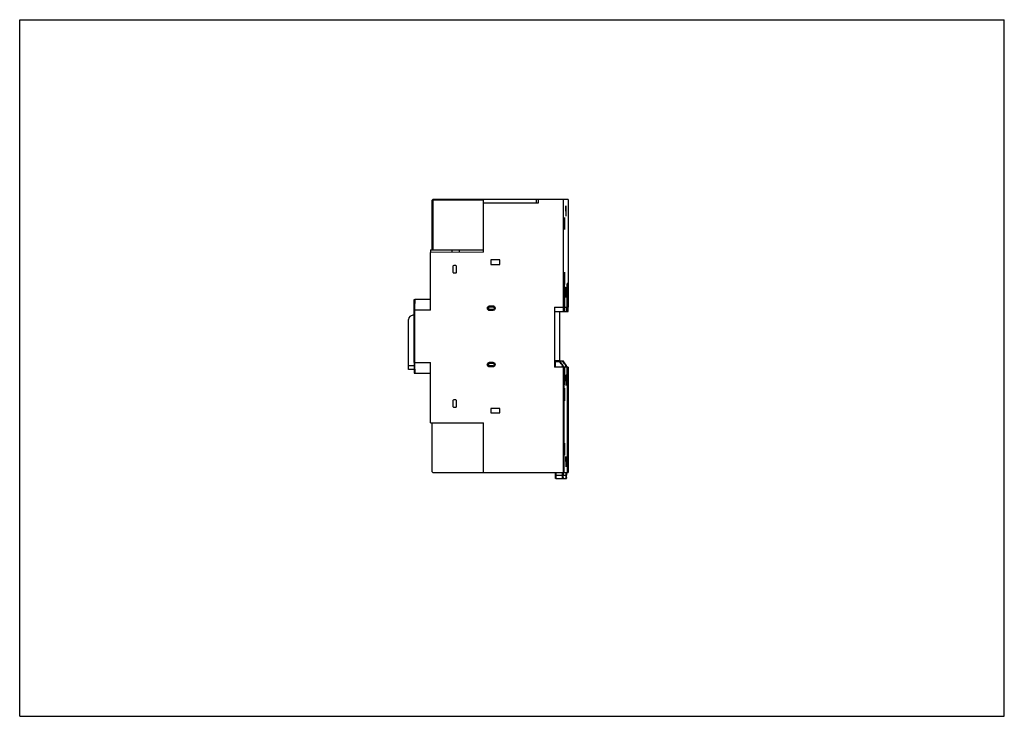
# Model space of a CAD drawing. Header units: inches. Extents: x 0 to 11.7, y 0 to 8.3.
import ezdxf

# ---------------------------------------------------------------- set-up
doc = ezdxf.new("R2010")
doc.units = ezdxf.units.IN
doc.header["$LTSCALE"] = 0.64311
doc.header["$MEASUREMENT"] = 0
doc.layers.get('0').update_dxf_attribs({"linetype": 'CONTINUOUS'})

msp = doc.modelspace()

# ---------------------------------------------------------------- linework, layer by layer
at = {"color": 7, "linetype": 'Continuous'}
for p, q in [((0, 0), (0, 8.268)), ((0, 8.268), (11.693, 8.268)), ((11.693, 0), (11.693, 8.268)), ((4.9, 5.538), (4.9, 6.126)), ((5.509, 6.126), (4.9, 6.126)), ((6.514, 6.132), (4.906, 6.132)), ((4.906, 6.132), (4.906, 6.127)), ((4.906, 6.127), (4.906, 6.126)), ((4.906, 6.126), (4.906, 5.538)), ((5.509, 6.09), (5.509, 6.132)), ((5.509, 5.51), (5.509, 6.09)), ((6.159, 6.09), (5.509, 6.09)), ((6.139, 6.09), (6.139, 6.132)), ((6.159, 6.132), (6.159, 6.09)), ((6.454, 6.132), (6.454, 4.856)), ((6.514, 6.132), (6.514, 4.856)), ((5.509, 5.51), (4.879, 5.504)), ((4.879, 4.822), (4.879, 5.504)), ((4.88, 5.538), (4.88, 5.504)), ((4.88, 5.538), (5.509, 5.538)), ((5.134, 5.506), (5.134, 5.538)), ((5.224, 5.507), (5.224, 5.538)), ((5.595, 5.417), (5.595, 5.364)), ((5.703, 5.417), (5.595, 5.417)), ((5.703, 5.364), (5.703, 5.417)), ((5.145, 5.341), (5.145, 5.272)), ((5.178, 5.351), (5.155, 5.351)), ((5.155, 5.263), (5.178, 5.263)), ((5.188, 5.272), (5.188, 5.341)), ((5.595, 5.364), (5.703, 5.364)), ((6.469, 5.199), (6.469, 5.138)), ((6.47, 5.139), (6.47, 5.199)), ((6.46, 5.139), (6.468, 5.139)), ((6.46, 5.139), (6.46, 5.129)), ((6.468, 5.1), (6.46, 5.1)), ((6.46, 4.856), (6.46, 5.1)), ((6.468, 5.129), (6.468, 5.139)), ((6.468, 5.1), (6.468, 5.129)), ((6.468, 5.1), (6.468, 4.856)), ((6.5, 5.139), (6.508, 5.139)), ((6.5, 5.139), (6.5, 5.129)), ((6.508, 5.1), (6.5, 5.1)), ((6.5, 4.856), (6.5, 5.1)), ((6.508, 5.129), (6.508, 5.139)), ((6.508, 5.1), (6.508, 5.129)), ((6.508, 5.1), (6.508, 4.856)), ((4.879, 4.947), (4.691, 4.947)), ((4.737, 4.952), (4.879, 4.952)), ((4.737, 4.952), (4.737, 4.948)), ((4.684, 4.198), (4.684, 4.822)), ((4.879, 4.822), (4.684, 4.822)), ((4.69, 4.822), (4.69, 4.198)), ((5.58, 4.871), (5.58, 4.865)), ((5.58, 4.871), (5.619, 4.871)), ((5.58, 4.865), (5.619, 4.865)), ((5.58, 4.859), (5.58, 4.865)), ((5.58, 4.859), (5.62, 4.859)), ((5.62, 4.83), (5.58, 4.83)), ((5.58, 4.83), (5.58, 4.824)), ((5.58, 4.818), (5.58, 4.824)), ((5.619, 4.824), (5.58, 4.824)), ((5.619, 4.818), (5.58, 4.818)), ((5.619, 4.871), (5.619, 4.865)), ((5.619, 4.818), (5.619, 4.824)), ((5.62, 4.859), (5.62, 4.865)), ((5.62, 4.83), (5.62, 4.824)), ((6.352, 4.856), (6.454, 4.856)), ((6.352, 4.856), (6.352, 4.144)), ((6.352, 4.856), (6.352, 4.805)), ((6.352, 4.805), (6.513, 4.805)), ((6.412, 4.805), (6.412, 4.218)), ((6.455, 4.856), (6.455, 4.805)), ((6.459, 4.856), (6.468, 4.856)), ((6.459, 4.805), (6.459, 4.856)), ((6.459, 4.811), (6.475, 4.811)), ((6.47, 4.856), (6.47, 4.811)), ((6.475, 4.856), (6.494, 4.856)), ((6.475, 4.811), (6.475, 4.856)), ((6.494, 4.856), (6.494, 4.805)), ((6.498, 4.856), (6.508, 4.856)), ((6.498, 4.805), (6.498, 4.856)), ((6.509, 4.856), (6.509, 4.805)), ((6.513, 4.856), (6.514, 4.856)), ((6.513, 4.805), (6.513, 4.856)), ((4.619, 4.116), (4.619, 4.711)), ((4.684, 4.759), (4.666, 4.759)), ((6.404, 4.218), (6.358, 4.218)), ((6.358, 4.218), (6.358, 4.208)), ((6.407, 4.218), (6.406, 4.218)), ((6.43, 4.185), (6.406, 4.218)), ((6.407, 4.218), (6.432, 4.185)), ((6.411, 4.218), (6.409, 4.218)), ((6.433, 4.185), (6.409, 4.218)), ((6.411, 4.218), (6.435, 4.185)), ((6.412, 4.218), (6.444, 4.218)), ((6.444, 4.218), (6.485, 4.162)), ((6.445, 4.218), (6.447, 4.218)), ((6.47, 4.185), (6.445, 4.218)), ((6.447, 4.218), (6.472, 4.185)), ((6.448, 4.218), (6.45, 4.218)), ((6.473, 4.185), (6.448, 4.218)), ((6.45, 4.218), (6.475, 4.185)), ((6.493, 4.162), (6.452, 4.218)), ((4.619, 4.164), (4.684, 4.164)), ((4.685, 4.116), (4.619, 4.116)), ((4.684, 4.198), (4.879, 4.198)), ((4.879, 3.482), (4.879, 4.198)), ((5.58, 4.202), (5.619, 4.202)), ((5.58, 4.202), (5.58, 4.196)), ((5.58, 4.196), (5.619, 4.196)), ((5.58, 4.19), (5.58, 4.196)), ((5.58, 4.19), (5.62, 4.19)), ((5.62, 4.16), (5.58, 4.16)), ((5.58, 4.16), (5.58, 4.154)), ((5.619, 4.154), (5.58, 4.154)), ((5.58, 4.148), (5.58, 4.154)), ((5.619, 4.148), (5.58, 4.148)), ((5.619, 4.202), (5.619, 4.196)), ((5.619, 4.148), (5.619, 4.154)), ((5.62, 4.19), (5.62, 4.196)), ((5.62, 4.16), (5.62, 4.154)), ((6.514, 4.144), (6.352, 4.144)), ((6.412, 4.208), (6.358, 4.208)), ((6.358, 4.208), (6.358, 4.144)), ((6.412, 4.208), (6.446, 4.162)), ((6.453, 4.162), (6.419, 4.208)), ((6.43, 4.185), (6.432, 4.185)), ((6.433, 4.185), (6.435, 4.185)), ((6.436, 4.179), (6.435, 4.179)), ((6.44, 4.179), (6.438, 4.179)), ((6.446, 4.144), (6.446, 4.162)), ((6.457, 4.157), (6.45, 4.157)), ((6.45, 4.157), (6.45, 4.144)), ((6.454, 4.144), (6.454, 2.895)), ((6.457, 4.144), (6.457, 4.157)), ((6.46, 3.976), (6.46, 4.144)), ((6.464, 3.976), (6.464, 4.144)), ((6.468, 4.144), (6.468, 3.976)), ((6.47, 4.185), (6.472, 4.185)), ((6.473, 4.185), (6.475, 4.185)), ((6.476, 4.179), (6.474, 4.179)), ((6.479, 4.179), (6.478, 4.179)), ((6.485, 4.144), (6.485, 4.162)), ((6.497, 4.157), (6.489, 4.157)), ((6.489, 4.157), (6.489, 4.144)), ((6.497, 4.144), (6.497, 4.157)), ((6.5, 3.976), (6.5, 4.144)), ((6.504, 3.976), (6.504, 4.144)), ((6.508, 4.144), (6.508, 3.976)), ((6.514, 4.144), (6.514, 2.895)), ((4.691, 4.072), (4.879, 4.072)), ((4.737, 4.071), (4.737, 4.07)), ((4.879, 4.07), (4.737, 4.07)), ((6.46, 3.976), (6.468, 3.976)), ((6.5, 3.976), (6.508, 3.976)), ((6.46, 3.96), (6.46, 3.959)), ((6.46, 3.946), (6.46, 3.937)), ((6.46, 3.934), (6.46, 3.944)), ((6.46, 3.937), (6.462, 3.937)), ((6.46, 3.937), (6.461, 3.933)), ((6.462, 3.933), (6.461, 3.933)), ((6.462, 3.935), (6.462, 3.937)), ((6.462, 3.937), (6.464, 3.937)), ((6.462, 3.934), (6.462, 3.933)), ((6.462, 3.933), (6.463, 2.895)), ((6.464, 3.938), (6.464, 3.942)), ((6.464, 3.937), (6.464, 3.938)), ((6.466, 3.935), (6.466, 3.933)), ((6.468, 3.933), (6.466, 3.933)), ((6.466, 2.895), (6.466, 3.933)), ((6.468, 3.937), (6.468, 3.946)), ((6.468, 3.936), (6.468, 3.937)), ((6.468, 3.933), (6.468, 3.936)), ((6.5, 3.96), (6.5, 3.959)), ((6.5, 3.946), (6.5, 3.937)), ((6.5, 3.934), (6.5, 3.944)), ((6.5, 3.937), (6.502, 3.937)), ((6.5, 3.937), (6.5, 3.933)), ((6.502, 3.933), (6.5, 3.933)), ((6.502, 3.935), (6.502, 3.937)), ((6.502, 3.937), (6.503, 3.937)), ((6.502, 3.934), (6.502, 3.933)), ((6.502, 3.933), (6.502, 2.895)), ((6.504, 3.938), (6.504, 3.942)), ((6.504, 3.937), (6.504, 3.938)), ((6.505, 3.935), (6.506, 3.933)), ((6.508, 3.933), (6.506, 3.933)), ((6.506, 2.895), (6.506, 3.933)), ((6.508, 3.937), (6.508, 3.946)), ((6.508, 3.936), (6.508, 3.937)), ((6.508, 3.933), (6.508, 3.936)), ((5.145, 3.747), (5.145, 3.678)), ((5.178, 3.757), (5.155, 3.757)), ((5.188, 3.678), (5.188, 3.747)), ((5.155, 3.668), (5.178, 3.668)), ((5.703, 3.655), (5.595, 3.655)), ((5.595, 3.655), (5.595, 3.602)), ((5.703, 3.602), (5.703, 3.655)), ((5.595, 3.602), (5.703, 3.602)), ((4.879, 3.482), (5.509, 3.482)), ((4.9, 2.901), (4.9, 3.482)), ((5.509, 2.895), (5.509, 3.482)), ((4.906, 2.895), (6.514, 2.895)), ((6.364, 2.862), (6.364, 2.895)), ((6.364, 2.862), (6.452, 2.862)), ((6.368, 2.895), (6.368, 2.862)), ((6.368, 2.821), (6.491, 2.821)), ((6.448, 2.862), (6.448, 2.895)), ((6.448, 2.824), (6.448, 2.862)), ((6.448, 2.821), (6.448, 2.824)), ((6.452, 2.862), (6.452, 2.895)), ((6.454, 2.866), (6.452, 2.866)), ((6.452, 2.827), (6.452, 2.862)), ((6.452, 2.825), (6.452, 2.827)), ((6.452, 2.825), (6.455, 2.825)), ((6.454, 2.884), (6.455, 2.884)), ((6.454, 2.866), (6.455, 2.867)), ((6.455, 2.895), (6.455, 2.884)), ((6.455, 2.884), (6.455, 2.862)), ((6.455, 2.867), (6.455, 2.877)), ((6.455, 2.862), (6.491, 2.862)), ((6.455, 2.828), (6.455, 2.862)), ((6.455, 2.836), (6.455, 2.825)), ((6.488, 2.862), (6.488, 2.895)), ((6.488, 2.824), (6.488, 2.862)), ((6.488, 2.821), (6.488, 2.824)), ((6.491, 2.862), (6.491, 2.895)), ((6.492, 2.827), (6.491, 2.862)), ((6.494, 2.866), (6.492, 2.866)), ((6.492, 2.825), (6.492, 2.827)), ((6.492, 2.825), (6.494, 2.825)), ((6.494, 2.895), (6.494, 2.884)), ((6.494, 2.884), (6.494, 2.884)), ((6.494, 2.867), (6.494, 2.877)), ((6.494, 2.866), (6.494, 2.867)), ((6.495, 2.836), (6.494, 2.825)), ((6.495, 2.884), (6.495, 2.862)), ((6.495, 2.828), (6.495, 2.862)), ((0, 0), (11.693, 0))]:
    msp.add_line(p, q, dxfattribs=at)
for centre, radius, start, end in [((4.906, 6.126), 0.00591, 168.6994, 180), ((9.342, 5.103), 2.882, 179.4811, 180.0678), ((9.381, 5.103), 2.882, 179.4811, 180.0678), ((5.58, 4.844), 0.0207, 111.6464, 225.0789), ((5.58, 4.844), 0.0148, 90.0119, 224.9968), ((5.58, 4.845), 0.027, 238.5363, 247.6537), ((5.58, 4.845), 0.0212, 245.8142, 249.0067), ((5.58, 4.843), 0.0275, 89.997, 92.0721), ((5.58, 4.845), 0.0273, 267.8655, 270.002), ((5.619, 4.844), 0.0272, 87.4402, 90.0028), ((5.619, 4.844), 0.0206, 270.0239, 89.951), ((5.619, 4.845), 0.0274, 269.9958, 272.4954), ((5.62, 4.844), 0.0148, 270.0045, 348.1002), ((5.62, 4.844), 0.0148, 17.1209, 69.4569), ((4.666, 4.711), 0.0472, 90, 180), ((5.58, 4.175), 0.0207, 111.6464, 225.0789), ((5.58, 4.175), 0.0148, 90.0119, 224.9968), ((5.58, 4.175), 0.027, 238.5363, 247.6537), ((5.58, 4.176), 0.0212, 245.8142, 249.0067), ((5.58, 4.174), 0.0275, 89.997, 92.0721), ((5.58, 4.176), 0.0273, 267.8655, 270.002), ((5.619, 4.174), 0.0272, 87.4402, 90.0028), ((5.619, 4.175), 0.0206, 270.0239, 89.951), ((5.619, 4.176), 0.0274, 269.9958, 272.4954), ((5.62, 4.175), 0.0148, 270.0045, 348.1002), ((5.62, 4.175), 0.0148, 17.1209, 69.4569), ((11.213, 3.976), 4.753, 179.9994, 180.1932), ((9.64, 3.973), 3.18, 179.9332, 180.5152), ((2.102, 3.976), 4.362, 359.8672, 0.0011), ((1.908, 3.976), 4.56, 359.7959, 0.0047), ((11.253, 3.976), 4.753, 179.9994, 180.1932), ((9.68, 3.973), 3.18, 179.9332, 180.5152), ((2.142, 3.976), 4.362, 359.8672, 0.0011), ((1.948, 3.976), 4.56, 359.7959, 0.0047), ((9.43, 3.97), 2.97, 180.2108, 180.4627), ((3.827, 3.971), 2.637, 359.5197, 359.9029), ((5.541, 3.956), 0.923, 359.1541, 359.5425), ((3.844, 3.968), 2.624, 359.5126, 359.8184), ((9.47, 3.97), 2.97, 180.2108, 180.4627), ((3.867, 3.971), 2.637, 359.5197, 359.9029), ((5.581, 3.956), 0.923, 359.1541, 359.5425), ((3.884, 3.968), 2.624, 359.5126, 359.8184), ((4.906, 2.901), 0.0059, 179.9861, 270.0117), ((10.892, 2.862), 4.524, 179.9993, 180.1996), ((6.448, 2.825), 0.00394, 269.9833, 0.0189), ((4.59, 2.884), 1.864, 359.7947, 0.0047), ((2.357, 2.862), 4.098, 359.8031, 0.0007), ((3.855, 2.857), 2.6, 359.5321, 359.8034), ((6.488, 2.825), 0.00394, 269.9833, 0.0189), ((4.63, 2.884), 1.864, 359.7947, 0.0047), ((2.397, 2.862), 4.098, 359.8031, 0.0007), ((3.895, 2.857), 2.6, 359.5321, 359.8034)]:
    msp.add_arc(centre, radius, start, end, dxfattribs=at)
for centre, major_axis, ratio, start_param, end_param in [((5.155, 5.341), (0, 0.00984), 0.999886, 0, 1.570796), ((5.155, 5.272), (0, 0.00984), 0.999886, 1.570796, 3.141593), ((5.178, 5.341), (0, 0.00984), 0.999886, -1.570796, 0), ((5.178, 5.272), (0, 0.00984), 0.999886, -3.141593, -1.570796), ((6.412, 4.208), (-0.00725, 0.00984), 0.005659, -0.004167, 1.56663), ((6.419, 4.208), (-0.00725, 0.00984), 0.005659, -1.574963, -1.2711), ((6.43, 4.185), (-0.00435, 0.00591), 0.005659, 1.56663, 3.137426), ((6.432, 4.185), (-0.00435, 0.00591), 0.005659, -1.928069, -1.574963), ((6.433, 4.185), (-0.00435, 0.00591), 0.005659, 1.56663, 1.917999), ((6.435, 4.185), (-0.00435, 0.00591), 0.005659, -1.928069, -1.574963), ((6.446, 4.162), (-0.00394, 0.00535), 0.004167, 1.567728, 3.138525), ((6.453, 4.162), (-0.00394, 0.00535), 0.004167, -3.144661, -2.92132), ((6.47, 4.185), (-0.00435, 0.00591), 0.005659, 1.56663, 3.137426), ((6.472, 4.185), (-0.00435, 0.00591), 0.005659, -1.928069, -1.574963), ((6.473, 4.185), (-0.00435, 0.00591), 0.005659, 1.56663, 1.917999), ((6.475, 4.185), (-0.00435, 0.00591), 0.005659, -1.928069, -1.574963), ((6.485, 4.162), (-0.00394, 0.00535), 0.004167, 1.567728, 3.138525), ((6.493, 4.162), (-0.00394, 0.00535), 0.004167, -1.816019, -1.573864), ((5.155, 3.747), (0, 0.00984), 0.999886, 0, 1.570796), ((5.178, 3.747), (0, 0.00984), 0.999886, -1.570796, 0), ((5.155, 3.678), (0, 0.00984), 0.999886, 1.570796, 3.141593), ((5.178, 3.678), (0, 0.00984), 0.999886, -3.141593, -1.570796)]:
    msp.add_ellipse(centre, major_axis=major_axis, ratio=ratio, start_param=start_param, end_param=end_param, dxfattribs=at)
for points in [[(4.9, 6.127), (4.9, 6.129), (4.901, 6.13), (4.903, 6.131)], [(4.903, 6.131), (4.904, 6.132), (4.905, 6.132), (4.906, 6.132)], [(4.734, 4.952), (4.735, 4.952), (4.736, 4.952), (4.737, 4.952)], [(5.572, 4.825), (5.569, 4.826), (5.567, 4.828), (5.565, 4.83)], [(5.57, 4.869), (5.573, 4.87), (5.576, 4.871), (5.579, 4.871)], [(5.575, 4.83), (5.573, 4.831), (5.571, 4.832), (5.57, 4.834)], [(5.579, 4.818), (5.576, 4.818), (5.573, 4.818), (5.57, 4.82)], [(5.572, 4.863), (5.575, 4.864), (5.577, 4.865), (5.58, 4.865)], [(5.58, 4.824), (5.578, 4.824), (5.575, 4.824), (5.573, 4.825)], [(5.58, 4.83), (5.579, 4.83), (5.577, 4.83), (5.575, 4.83)], [(5.62, 4.859), (5.621, 4.859), (5.623, 4.859), (5.625, 4.858)], [(5.634, 4.849), (5.634, 4.846), (5.635, 4.844), (5.634, 4.841)], [(5.572, 4.156), (5.569, 4.157), (5.567, 4.159), (5.565, 4.16)], [(5.57, 4.2), (5.573, 4.201), (5.576, 4.201), (5.579, 4.202)], [(5.575, 4.161), (5.573, 4.162), (5.571, 4.163), (5.57, 4.165)], [(5.579, 4.148), (5.576, 4.149), (5.573, 4.149), (5.57, 4.15)], [(5.572, 4.194), (5.575, 4.195), (5.577, 4.196), (5.58, 4.196)], [(5.58, 4.154), (5.578, 4.154), (5.575, 4.155), (5.573, 4.156)], [(5.58, 4.16), (5.579, 4.16), (5.577, 4.161), (5.575, 4.161)], [(5.62, 4.19), (5.621, 4.19), (5.623, 4.189), (5.625, 4.189)], [(5.634, 4.179), (5.634, 4.177), (5.635, 4.174), (5.634, 4.172)], [(6.466, 3.936), (6.465, 3.937), (6.465, 3.937), (6.464, 3.937)], [(6.468, 3.933), (6.468, 3.934), (6.467, 3.936), (6.466, 3.936)], [(6.506, 3.936), (6.505, 3.937), (6.504, 3.937), (6.504, 3.937)], [(6.508, 3.933), (6.508, 3.934), (6.507, 3.936), (6.506, 3.936)], [(6.451, 2.821), (6.452, 2.821), (6.454, 2.821), (6.454, 2.823)], [(6.454, 2.866), (6.454, 2.867), (6.454, 2.869), (6.452, 2.869)], [(6.454, 2.823), (6.455, 2.823), (6.455, 2.824), (6.455, 2.825)], [(6.491, 2.821), (6.492, 2.821), (6.493, 2.821), (6.494, 2.823)], [(6.494, 2.866), (6.494, 2.867), (6.493, 2.869), (6.492, 2.869)], [(6.494, 2.823), (6.494, 2.823), (6.494, 2.824), (6.494, 2.825)]]:
    msp.add_open_spline(points, degree=3, dxfattribs=at)
for points, knots in [([(6.484, 6.057), (6.484, 6.057), (6.484, 6.057), (6.484, 6.056), (6.484, 6.055), (6.484, 6.053), (6.484, 6.05), (6.484, 6.046), (6.484, 6.039), (6.484, 6.03), (6.484, 6.019), (6.484, 6.008), (6.484, 6), (6.484, 5.996)], [0, 0, 0, 0, 0.004864, 0.019265, 0.043143, 0.076205, 0.118134, 0.168595, 0.29295, 0.444398, 0.617281, 0.805179, 1, 1, 1, 1]), ([(6.485, 5.996), (6.485, 6), (6.485, 6.008), (6.485, 6.019), (6.485, 6.03), (6.485, 6.039), (6.485, 6.046), (6.485, 6.05), (6.485, 6.053), (6.485, 6.055), (6.485, 6.056), (6.484, 6.057), (6.484, 6.057), (6.484, 6.057)], [0, 0, 0, 0, 0.194818, 0.382701, 0.555566, 0.707004, 0.831365, 0.881826, 0.923762, 0.956835, 0.98072, 0.995126, 1, 1, 1, 1]), ([(6.484, 5.996), (6.484, 5.992), (6.484, 5.984), (6.484, 5.973), (6.484, 5.962), (6.484, 5.953), (6.484, 5.946), (6.484, 5.942), (6.484, 5.939), (6.484, 5.937), (6.484, 5.936), (6.484, 5.935), (6.484, 5.934), (6.484, 5.934)], [0, 0, 0, 0, 0.194818, 0.382701, 0.555566, 0.707004, 0.831365, 0.881826, 0.923762, 0.956835, 0.98072, 0.995126, 1, 1, 1, 1]), ([(6.459, 5.919), (6.459, 5.919), (6.459, 5.919), (6.459, 5.919), (6.459, 5.918), (6.459, 5.917), (6.459, 5.916), (6.459, 5.913), (6.459, 5.911), (6.459, 5.907), (6.459, 5.903), (6.459, 5.896), (6.459, 5.887), (6.459, 5.875), (6.458, 5.862), (6.458, 5.853), (6.458, 5.848)], [0, 0, 0, 0, 0.00129, 0.004941, 0.010971, 0.019369, 0.043205, 0.07628, 0.118239, 0.168664, 0.227124, 0.29303, 0.444486, 0.61732, 0.805112, 1, 1, 1, 1]), ([(6.458, 5.848), (6.458, 5.844), (6.458, 5.835), (6.459, 5.821), (6.459, 5.809), (6.459, 5.8), (6.459, 5.794), (6.459, 5.789), (6.459, 5.786), (6.459, 5.783), (6.459, 5.781), (6.459, 5.779), (6.459, 5.778), (6.459, 5.778), (6.459, 5.778), (6.459, 5.777), (6.459, 5.777)], [0, 0, 0, 0, 0.194921, 0.382722, 0.555557, 0.707018, 0.772927, 0.83138, 0.881807, 0.923768, 0.956832, 0.980658, 0.989054, 0.99508, 0.998722, 1, 1, 1, 1]), ([(6.46, 5.848), (6.46, 5.853), (6.46, 5.862), (6.46, 5.875), (6.46, 5.887), (6.46, 5.896), (6.459, 5.903), (6.459, 5.907), (6.459, 5.911), (6.459, 5.913), (6.459, 5.916), (6.459, 5.917), (6.459, 5.918), (6.459, 5.919), (6.459, 5.919), (6.459, 5.919), (6.459, 5.919)], [0, 0, 0, 0, 0.19492, 0.382722, 0.55556, 0.70703, 0.772944, 0.831401, 0.881825, 0.923778, 0.956838, 0.980662, 0.989055, 0.99508, 0.998722, 1, 1, 1, 1]), ([(6.464, 5.891), (6.464, 5.891), (6.464, 5.89), (6.464, 5.89), (6.464, 5.889), (6.464, 5.887), (6.464, 5.885), (6.464, 5.882), (6.464, 5.878), (6.464, 5.871), (6.464, 5.864), (6.464, 5.856), (6.464, 5.851), (6.464, 5.848)], [0, 0, 0, 0, 0.004933, 0.019384, 0.043215, 0.076253, 0.118253, 0.168731, 0.292982, 0.444422, 0.61736, 0.805346, 1, 1, 1, 1]), ([(6.464, 5.848), (6.464, 5.845), (6.464, 5.84), (6.464, 5.832), (6.464, 5.825), (6.464, 5.819), (6.464, 5.814), (6.464, 5.811), (6.464, 5.809), (6.464, 5.808), (6.464, 5.807), (6.464, 5.806), (6.464, 5.806), (6.464, 5.806)], [0, 0, 0, 0, 0.194687, 0.382688, 0.555628, 0.707066, 0.831324, 0.881804, 0.923795, 0.956821, 0.980646, 0.995088, 1, 1, 1, 1]), ([(6.469, 5.919), (6.469, 5.919), (6.469, 5.919), (6.469, 5.919), (6.469, 5.918), (6.469, 5.917), (6.469, 5.916), (6.469, 5.913), (6.469, 5.911), (6.469, 5.907), (6.469, 5.903), (6.469, 5.896), (6.469, 5.887), (6.469, 5.875), (6.469, 5.862), (6.469, 5.853), (6.469, 5.848)], [0, 0, 0, 0, 0.001289, 0.004938, 0.010969, 0.019368, 0.043203, 0.076277, 0.118238, 0.168665, 0.227123, 0.29303, 0.444486, 0.617318, 0.805108, 1, 1, 1, 1]), ([(6.47, 5.848), (6.47, 5.853), (6.47, 5.862), (6.47, 5.875), (6.47, 5.887), (6.47, 5.896), (6.47, 5.903), (6.47, 5.907), (6.47, 5.911), (6.47, 5.913), (6.47, 5.916), (6.47, 5.917), (6.469, 5.918), (6.469, 5.919), (6.469, 5.919), (6.469, 5.919), (6.469, 5.919)], [0, 0, 0, 0, 0.194913, 0.38271, 0.555544, 0.707004, 0.772912, 0.831366, 0.881793, 0.923754, 0.956821, 0.980651, 0.989047, 0.995074, 0.998719, 1, 1, 1, 1]), ([(6.469, 5.848), (6.469, 5.844), (6.469, 5.835), (6.469, 5.821), (6.469, 5.809), (6.469, 5.8), (6.469, 5.794), (6.469, 5.789), (6.469, 5.786), (6.469, 5.783), (6.469, 5.781), (6.469, 5.779), (6.469, 5.778), (6.469, 5.778), (6.469, 5.778), (6.469, 5.777), (6.469, 5.777)], [0, 0, 0, 0, 0.194913, 0.38271, 0.555544, 0.707004, 0.772912, 0.831366, 0.881793, 0.923754, 0.956821, 0.980651, 0.989047, 0.995074, 0.998719, 1, 1, 1, 1]), ([(6.513, 5.891), (6.513, 5.891), (6.513, 5.89), (6.513, 5.89), (6.513, 5.889), (6.513, 5.887), (6.513, 5.885), (6.513, 5.882), (6.513, 5.878), (6.513, 5.871), (6.513, 5.864), (6.513, 5.856), (6.513, 5.851), (6.513, 5.848)], [0, 0, 0, 0, 0.004933, 0.019384, 0.043215, 0.076253, 0.118253, 0.168731, 0.292982, 0.444422, 0.61736, 0.805346, 1, 1, 1, 1]), ([(6.513, 5.848), (6.513, 5.845), (6.513, 5.84), (6.513, 5.832), (6.513, 5.825), (6.513, 5.819), (6.513, 5.814), (6.513, 5.811), (6.513, 5.809), (6.513, 5.808), (6.513, 5.807), (6.513, 5.806), (6.513, 5.806), (6.513, 5.806)], [0, 0, 0, 0, 0.194687, 0.382688, 0.555628, 0.707066, 0.831324, 0.881804, 0.923795, 0.956821, 0.980646, 0.995088, 1, 1, 1, 1]), ([(6.459, 5.273), (6.459, 5.273), (6.459, 5.273), (6.459, 5.273), (6.459, 5.272), (6.459, 5.271), (6.459, 5.27), (6.459, 5.267), (6.459, 5.264), (6.459, 5.26), (6.459, 5.256), (6.459, 5.249), (6.459, 5.239), (6.458, 5.227), (6.458, 5.213), (6.458, 5.203), (6.458, 5.199)], [0, 0, 0, 0, 0.001289, 0.004938, 0.010969, 0.019368, 0.043203, 0.076277, 0.118238, 0.168665, 0.227123, 0.29303, 0.444486, 0.617318, 0.805108, 1, 1, 1, 1]), ([(6.46, 5.199), (6.46, 5.203), (6.46, 5.213), (6.46, 5.227), (6.46, 5.239), (6.46, 5.249), (6.46, 5.256), (6.459, 5.26), (6.459, 5.264), (6.459, 5.267), (6.459, 5.27), (6.459, 5.271), (6.459, 5.272), (6.459, 5.273), (6.459, 5.273), (6.459, 5.273), (6.459, 5.273)], [0, 0, 0, 0, 0.194913, 0.38271, 0.555544, 0.707004, 0.772912, 0.831366, 0.881793, 0.923754, 0.956821, 0.980651, 0.989047, 0.995074, 0.998719, 1, 1, 1, 1]), ([(6.469, 5.273), (6.469, 5.273), (6.469, 5.273), (6.469, 5.273), (6.469, 5.272), (6.469, 5.271), (6.469, 5.27), (6.469, 5.267), (6.469, 5.264), (6.469, 5.26), (6.469, 5.256), (6.469, 5.249), (6.469, 5.239), (6.469, 5.227), (6.469, 5.213), (6.469, 5.203), (6.469, 5.199)], [0, 0, 0, 0, 0.001289, 0.004938, 0.010969, 0.019368, 0.043203, 0.076277, 0.118238, 0.168665, 0.227123, 0.29303, 0.444486, 0.617318, 0.805108, 1, 1, 1, 1]), ([(6.47, 5.199), (6.47, 5.203), (6.47, 5.213), (6.47, 5.227), (6.47, 5.239), (6.47, 5.249), (6.47, 5.256), (6.47, 5.26), (6.47, 5.264), (6.47, 5.267), (6.47, 5.27), (6.47, 5.271), (6.469, 5.272), (6.469, 5.273), (6.469, 5.273), (6.469, 5.273), (6.469, 5.273)], [0, 0, 0, 0, 0.194913, 0.38271, 0.555544, 0.707004, 0.772912, 0.831366, 0.881793, 0.923754, 0.956821, 0.980651, 0.989047, 0.995074, 0.998719, 1, 1, 1, 1]), ([(6.458, 5.199), (6.458, 5.194), (6.458, 5.184), (6.458, 5.17), (6.459, 5.158), (6.459, 5.148), (6.459, 5.141), (6.459, 5.137), (6.459, 5.133), (6.459, 5.13), (6.459, 5.128), (6.459, 5.126), (6.459, 5.125), (6.459, 5.125), (6.459, 5.124), (6.459, 5.124), (6.459, 5.124)], [0, 0, 0, 0, 0.194913, 0.38271, 0.555544, 0.707004, 0.772912, 0.831366, 0.881793, 0.923754, 0.956821, 0.980651, 0.989047, 0.995074, 0.998719, 1, 1, 1, 1]), ([(6.469, 5.124), (6.469, 5.124), (6.469, 5.125), (6.47, 5.125), (6.47, 5.126), (6.47, 5.128), (6.47, 5.13), (6.47, 5.134), (6.47, 5.137), (6.47, 5.139)], [0, 0, 0, 0, 0.016632, 0.065192, 0.145473, 0.257099, 0.399481, 0.571534, 1, 1, 1, 1]), ([(6.469, 5.138), (6.469, 5.136), (6.469, 5.133), (6.469, 5.13), (6.469, 5.128), (6.469, 5.126), (6.469, 5.125), (6.469, 5.125), (6.469, 5.124), (6.469, 5.124)], [0, 0, 0, 0, 0.428933, 0.601014, 0.743301, 0.854786, 0.934956, 0.98343, 1, 1, 1, 1]), ([(6.484, 5.093), (6.484, 5.093), (6.484, 5.092), (6.484, 5.092), (6.484, 5.09), (6.484, 5.088), (6.484, 5.085), (6.484, 5.081), (6.484, 5.074), (6.484, 5.065), (6.484, 5.055), (6.484, 5.043), (6.484, 5.035), (6.484, 5.031)], [0, 0, 0, 0, 0.004864, 0.019265, 0.043143, 0.076205, 0.118134, 0.168595, 0.29295, 0.444398, 0.617281, 0.805179, 1, 1, 1, 1]), ([(6.485, 5.031), (6.485, 5.035), (6.485, 5.043), (6.485, 5.055), (6.485, 5.065), (6.485, 5.074), (6.485, 5.081), (6.485, 5.085), (6.485, 5.088), (6.485, 5.09), (6.485, 5.092), (6.484, 5.092), (6.484, 5.093), (6.484, 5.093)], [0, 0, 0, 0, 0.194818, 0.382701, 0.555566, 0.707004, 0.831365, 0.881826, 0.923762, 0.956835, 0.98072, 0.995126, 1, 1, 1, 1]), ([(6.484, 5.031), (6.484, 5.027), (6.484, 5.019), (6.484, 5.008), (6.484, 4.998), (6.484, 4.988), (6.484, 4.982), (6.484, 4.977), (6.484, 4.975), (6.484, 4.973), (6.484, 4.971), (6.484, 4.97), (6.484, 4.97), (6.484, 4.97)], [0, 0, 0, 0, 0.194818, 0.382701, 0.555566, 0.707004, 0.831365, 0.881826, 0.923762, 0.956835, 0.98072, 0.995126, 1, 1, 1, 1]), ([(6.489, 5.093), (6.489, 5.093), (6.489, 5.092), (6.488, 5.092), (6.489, 5.09), (6.488, 5.088), (6.488, 5.085), (6.488, 5.081), (6.488, 5.074), (6.488, 5.065), (6.488, 5.055), (6.488, 5.043), (6.488, 5.035), (6.488, 5.031)], [0, 0, 0, 0, 0.004864, 0.019265, 0.043143, 0.076205, 0.118134, 0.168595, 0.29295, 0.444398, 0.617281, 0.805179, 1, 1, 1, 1]), ([(6.488, 5.031), (6.488, 5.027), (6.488, 5.019), (6.488, 5.008), (6.488, 4.998), (6.488, 4.988), (6.488, 4.982), (6.488, 4.977), (6.488, 4.975), (6.489, 4.973), (6.488, 4.971), (6.489, 4.97), (6.489, 4.97), (6.489, 4.97)], [0, 0, 0, 0, 0.194818, 0.382701, 0.555566, 0.707004, 0.831365, 0.881826, 0.923762, 0.956835, 0.98072, 0.995126, 1, 1, 1, 1]), ([(6.489, 5.031), (6.489, 5.035), (6.489, 5.043), (6.489, 5.055), (6.489, 5.065), (6.489, 5.074), (6.489, 5.081), (6.489, 5.085), (6.489, 5.088), (6.489, 5.09), (6.489, 5.092), (6.489, 5.092), (6.489, 5.093), (6.489, 5.093)], [0, 0, 0, 0, 0.194818, 0.382701, 0.555566, 0.707004, 0.831365, 0.881826, 0.923762, 0.956835, 0.98072, 0.995126, 1, 1, 1, 1]), ([(4.684, 4.822), (4.684, 4.837), (4.684, 4.86), (4.685, 4.889), (4.685, 4.905), (4.685, 4.916), (4.685, 4.923), (4.685, 4.929), (4.685, 4.934), (4.685, 4.937), (4.685, 4.94), (4.685, 4.943), (4.687, 4.946), (4.69, 4.947), (4.691, 4.947)], [0, 0, 0, 0, 0.365868, 0.530084, 0.672763, 0.734192, 0.788173, 0.83418, 0.87179, 0.900729, 0.921081, 0.935514, 0.95637, 1, 1, 1, 1]), ([(4.691, 4.947), (4.691, 4.947), (4.691, 4.947), (4.691, 4.947), (4.691, 4.946), (4.691, 4.944), (4.691, 4.942), (4.691, 4.938), (4.691, 4.932), (4.691, 4.926), (4.691, 4.919), (4.691, 4.907), (4.69, 4.891), (4.69, 4.869), (4.69, 4.846), (4.69, 4.83), (4.69, 4.822)], [0, 0, 0, 0, 0.00129, 0.004935, 0.010961, 0.019358, 0.043211, 0.076287, 0.118235, 0.168684, 0.227139, 0.293026, 0.444549, 0.617365, 0.805011, 1, 1, 1, 1]), ([(4.731, 4.947), (4.731, 4.948), (4.732, 4.949), (4.733, 4.951), (4.734, 4.952)], [0, 0, 0, 0, 0.114499, 1, 1, 1, 1]), ([(5.566, 4.822), (5.562, 4.824), (5.555, 4.832), (5.552, 4.847), (5.557, 4.861), (5.566, 4.867), (5.57, 4.869)], [0, 0, 0, 0, 0.250304, 0.499799, 0.74948, 1, 1, 1, 1]), ([(5.638, 4.825), (5.635, 4.823), (5.63, 4.819), (5.624, 4.818), (5.62, 4.818)], [0, 0, 0, 0, 0.511817, 1, 1, 1, 1]), ([(5.621, 4.871), (5.624, 4.871), (5.63, 4.869), (5.636, 4.865), (5.638, 4.863)], [0, 0, 0, 0, 0.491814, 1, 1, 1, 1]), ([(5.638, 4.863), (5.643, 4.858), (5.649, 4.844), (5.643, 4.83), (5.638, 4.825)], [0, 0, 0, 0, 0.499363, 1, 1, 1, 1]), ([(4.684, 4.198), (4.684, 4.182), (4.684, 4.159), (4.685, 4.13), (4.685, 4.114), (4.685, 4.103), (4.685, 4.096), (4.685, 4.09), (4.685, 4.086), (4.685, 4.082), (4.685, 4.079), (4.685, 4.077), (4.687, 4.073), (4.69, 4.072), (4.691, 4.072)], [0, 0, 0, 0, 0.365872, 0.530089, 0.672769, 0.734198, 0.788179, 0.834185, 0.871793, 0.900732, 0.921082, 0.935508, 0.956362, 1, 1, 1, 1]), ([(4.69, 4.198), (4.69, 4.19), (4.69, 4.174), (4.69, 4.15), (4.69, 4.129), (4.691, 4.112), (4.691, 4.101), (4.691, 4.093), (4.691, 4.087), (4.691, 4.082), (4.691, 4.078), (4.691, 4.075), (4.691, 4.073), (4.691, 4.072), (4.691, 4.072), (4.691, 4.072), (4.691, 4.072)], [0, 0, 0, 0, 0.19499, 0.382639, 0.555456, 0.706979, 0.772866, 0.83132, 0.881768, 0.923716, 0.95679, 0.980643, 0.98904, 0.995066, 0.99871, 1, 1, 1, 1]), ([(5.566, 4.152), (5.562, 4.155), (5.555, 4.162), (5.552, 4.177), (5.557, 4.192), (5.566, 4.198), (5.57, 4.2)], [0, 0, 0, 0, 0.250304, 0.499799, 0.74948, 1, 1, 1, 1]), ([(5.638, 4.156), (5.635, 4.154), (5.63, 4.15), (5.624, 4.149), (5.62, 4.148)], [0, 0, 0, 0, 0.511817, 1, 1, 1, 1]), ([(5.621, 4.202), (5.624, 4.201), (5.63, 4.2), (5.636, 4.196), (5.638, 4.194)], [0, 0, 0, 0, 0.491814, 1, 1, 1, 1]), ([(5.638, 4.194), (5.643, 4.189), (5.649, 4.175), (5.643, 4.161), (5.638, 4.156)], [0, 0, 0, 0, 0.499363, 1, 1, 1, 1]), ([(6.484, 4.05), (6.484, 4.05), (6.484, 4.049), (6.484, 4.048), (6.484, 4.047), (6.484, 4.045), (6.484, 4.042), (6.484, 4.038), (6.484, 4.031), (6.484, 4.022), (6.484, 4.011), (6.484, 4), (6.484, 3.992), (6.484, 3.988)], [0, 0, 0, 0, 0.004864, 0.019265, 0.043143, 0.076205, 0.118134, 0.168595, 0.29295, 0.444398, 0.617281, 0.805179, 1, 1, 1, 1]), ([(6.485, 3.988), (6.485, 3.992), (6.485, 4), (6.485, 4.011), (6.485, 4.022), (6.485, 4.031), (6.485, 4.038), (6.485, 4.042), (6.485, 4.045), (6.485, 4.047), (6.485, 4.048), (6.484, 4.049), (6.484, 4.05), (6.484, 4.05)], [0, 0, 0, 0, 0.194818, 0.382701, 0.555566, 0.707004, 0.831365, 0.881826, 0.923762, 0.956835, 0.98072, 0.995126, 1, 1, 1, 1]), ([(6.484, 3.988), (6.484, 3.984), (6.484, 3.976), (6.484, 3.965), (6.484, 3.954), (6.484, 3.945), (6.484, 3.938), (6.484, 3.934), (6.484, 3.931), (6.484, 3.929), (6.484, 3.928), (6.484, 3.927), (6.484, 3.926), (6.484, 3.926)], [0, 0, 0, 0, 0.194818, 0.382701, 0.555566, 0.707004, 0.831365, 0.881826, 0.923762, 0.956835, 0.98072, 0.995126, 1, 1, 1, 1]), ([(6.487, 4.05), (6.487, 4.05), (6.487, 4.049), (6.487, 4.048), (6.487, 4.047), (6.487, 4.045), (6.487, 4.042), (6.487, 4.038), (6.487, 4.031), (6.487, 4.022), (6.487, 4.011), (6.487, 4), (6.487, 3.992), (6.487, 3.988)], [0, 0, 0, 0, 0.004864, 0.019265, 0.043143, 0.076205, 0.118134, 0.168595, 0.29295, 0.444398, 0.617281, 0.805179, 1, 1, 1, 1]), ([(6.488, 3.988), (6.488, 3.992), (6.488, 4), (6.488, 4.011), (6.488, 4.022), (6.488, 4.031), (6.488, 4.038), (6.488, 4.042), (6.488, 4.045), (6.488, 4.047), (6.488, 4.048), (6.487, 4.049), (6.488, 4.05), (6.487, 4.05)], [0, 0, 0, 0, 0.194818, 0.382701, 0.555566, 0.707004, 0.831365, 0.881826, 0.923762, 0.956835, 0.98072, 0.995126, 1, 1, 1, 1]), ([(6.487, 3.988), (6.487, 3.984), (6.487, 3.976), (6.487, 3.965), (6.487, 3.954), (6.487, 3.945), (6.487, 3.938), (6.487, 3.934), (6.487, 3.931), (6.487, 3.929), (6.487, 3.928), (6.487, 3.927), (6.487, 3.926), (6.487, 3.926)], [0, 0, 0, 0, 0.194818, 0.382701, 0.555566, 0.707004, 0.831365, 0.881826, 0.923762, 0.956835, 0.98072, 0.995126, 1, 1, 1, 1]), ([(6.459, 3.895), (6.459, 3.895), (6.459, 3.895), (6.459, 3.895), (6.459, 3.894), (6.459, 3.893), (6.459, 3.892), (6.459, 3.889), (6.459, 3.886), (6.459, 3.882), (6.459, 3.878), (6.459, 3.871), (6.459, 3.862), (6.458, 3.849), (6.458, 3.835), (6.458, 3.826), (6.458, 3.821)], [0, 0, 0, 0, 0.001289, 0.004938, 0.010969, 0.019368, 0.043203, 0.076277, 0.118238, 0.168665, 0.227123, 0.29303, 0.444486, 0.617318, 0.805108, 1, 1, 1, 1]), ([(6.46, 3.821), (6.46, 3.826), (6.46, 3.835), (6.46, 3.849), (6.46, 3.862), (6.46, 3.871), (6.46, 3.878), (6.459, 3.882), (6.459, 3.886), (6.459, 3.889), (6.459, 3.892), (6.459, 3.893), (6.459, 3.894), (6.459, 3.895), (6.459, 3.895), (6.459, 3.895), (6.459, 3.895)], [0, 0, 0, 0, 0.194913, 0.38271, 0.555544, 0.707004, 0.772912, 0.831366, 0.881793, 0.923754, 0.956821, 0.980651, 0.989047, 0.995074, 0.998719, 1, 1, 1, 1]), ([(6.46, 3.937), (6.461, 3.936), (6.462, 3.936), (6.462, 3.935), (6.462, 3.934)], [0, 0, 0, 0, 0.276835, 1, 1, 1, 1]), ([(6.464, 3.937), (6.464, 3.937), (6.465, 3.936), (6.465, 3.935), (6.466, 3.935)], [0, 0, 0, 0, 0.277766, 1, 1, 1, 1]), ([(6.469, 3.895), (6.469, 3.895), (6.469, 3.895), (6.469, 3.895), (6.469, 3.894), (6.469, 3.893), (6.469, 3.892), (6.469, 3.889), (6.469, 3.886), (6.469, 3.882), (6.469, 3.878), (6.469, 3.871), (6.469, 3.862), (6.469, 3.849), (6.469, 3.835), (6.469, 3.826), (6.469, 3.821)], [0, 0, 0, 0, 0.001289, 0.004938, 0.010969, 0.019368, 0.043203, 0.076277, 0.118238, 0.168665, 0.227123, 0.29303, 0.444486, 0.617318, 0.805108, 1, 1, 1, 1]), ([(6.47, 3.821), (6.47, 3.826), (6.47, 3.835), (6.47, 3.849), (6.47, 3.862), (6.47, 3.871), (6.47, 3.878), (6.47, 3.882), (6.47, 3.886), (6.47, 3.889), (6.47, 3.892), (6.47, 3.893), (6.469, 3.894), (6.469, 3.895), (6.469, 3.895), (6.469, 3.895), (6.469, 3.895)], [0, 0, 0, 0, 0.194913, 0.38271, 0.555544, 0.707004, 0.772912, 0.831366, 0.881793, 0.923754, 0.956821, 0.980651, 0.989047, 0.995074, 0.998719, 1, 1, 1, 1]), ([(6.5, 3.937), (6.5, 3.936), (6.501, 3.936), (6.502, 3.935), (6.502, 3.934)], [0, 0, 0, 0, 0.276835, 1, 1, 1, 1]), ([(6.503, 3.937), (6.504, 3.937), (6.504, 3.936), (6.505, 3.935), (6.505, 3.935)], [0, 0, 0, 0, 0.277766, 1, 1, 1, 1]), ([(6.458, 3.821), (6.458, 3.816), (6.458, 3.806), (6.458, 3.793), (6.459, 3.78), (6.459, 3.77), (6.459, 3.763), (6.459, 3.759), (6.459, 3.755), (6.459, 3.752), (6.459, 3.75), (6.459, 3.748), (6.459, 3.747), (6.459, 3.747), (6.459, 3.746), (6.459, 3.746), (6.459, 3.746)], [0, 0, 0, 0, 0.194913, 0.38271, 0.555544, 0.707004, 0.772912, 0.831366, 0.881793, 0.923754, 0.956821, 0.980651, 0.989047, 0.995074, 0.998719, 1, 1, 1, 1]), ([(6.469, 3.821), (6.469, 3.816), (6.469, 3.806), (6.469, 3.793), (6.469, 3.78), (6.469, 3.77), (6.469, 3.763), (6.469, 3.759), (6.469, 3.755), (6.469, 3.752), (6.469, 3.75), (6.469, 3.748), (6.469, 3.747), (6.469, 3.747), (6.469, 3.746), (6.469, 3.746), (6.469, 3.746)], [0, 0, 0, 0, 0.194913, 0.38271, 0.555544, 0.707004, 0.772912, 0.831366, 0.881793, 0.923754, 0.956821, 0.980651, 0.989047, 0.995074, 0.998719, 1, 1, 1, 1]), ([(6.459, 3.242), (6.459, 3.242), (6.459, 3.242), (6.459, 3.242), (6.459, 3.241), (6.459, 3.24), (6.459, 3.239), (6.459, 3.236), (6.459, 3.233), (6.459, 3.23), (6.459, 3.226), (6.459, 3.219), (6.459, 3.21), (6.459, 3.198), (6.458, 3.185), (6.458, 3.176), (6.458, 3.171)], [0, 0, 0, 0, 0.001289, 0.004938, 0.010969, 0.019368, 0.043203, 0.076277, 0.118238, 0.168665, 0.227123, 0.29303, 0.444486, 0.617318, 0.805108, 1, 1, 1, 1]), ([(6.458, 3.171), (6.458, 3.166), (6.458, 3.157), (6.459, 3.144), (6.459, 3.132), (6.459, 3.123), (6.459, 3.116), (6.459, 3.112), (6.459, 3.109), (6.459, 3.106), (6.459, 3.103), (6.459, 3.102), (6.459, 3.101), (6.459, 3.101), (6.459, 3.1), (6.459, 3.1), (6.459, 3.1)], [0, 0, 0, 0, 0.194921, 0.382722, 0.555557, 0.707018, 0.772927, 0.83138, 0.881807, 0.923768, 0.956832, 0.980658, 0.989054, 0.99508, 0.998722, 1, 1, 1, 1]), ([(6.46, 3.171), (6.46, 3.176), (6.46, 3.185), (6.46, 3.198), (6.46, 3.21), (6.46, 3.219), (6.459, 3.226), (6.459, 3.23), (6.459, 3.233), (6.459, 3.236), (6.459, 3.239), (6.459, 3.24), (6.459, 3.241), (6.459, 3.242), (6.459, 3.242), (6.459, 3.242), (6.459, 3.242)], [0, 0, 0, 0, 0.194913, 0.38271, 0.555544, 0.707004, 0.772912, 0.831366, 0.881793, 0.923754, 0.956821, 0.980651, 0.989047, 0.995074, 0.998719, 1, 1, 1, 1]), ([(6.469, 3.242), (6.469, 3.242), (6.469, 3.242), (6.469, 3.242), (6.469, 3.241), (6.469, 3.24), (6.469, 3.239), (6.469, 3.236), (6.469, 3.233), (6.469, 3.23), (6.469, 3.226), (6.469, 3.219), (6.469, 3.21), (6.469, 3.198), (6.469, 3.185), (6.469, 3.176), (6.469, 3.171)], [0, 0, 0, 0, 0.001289, 0.004938, 0.010969, 0.019368, 0.043203, 0.076277, 0.118238, 0.168665, 0.227123, 0.29303, 0.444486, 0.617318, 0.805108, 1, 1, 1, 1]), ([(6.47, 3.171), (6.47, 3.176), (6.47, 3.185), (6.47, 3.198), (6.47, 3.21), (6.47, 3.219), (6.47, 3.226), (6.47, 3.23), (6.47, 3.233), (6.47, 3.236), (6.47, 3.239), (6.47, 3.24), (6.469, 3.241), (6.469, 3.242), (6.469, 3.242), (6.469, 3.242), (6.469, 3.242)], [0, 0, 0, 0, 0.194913, 0.38271, 0.555544, 0.707004, 0.772912, 0.831366, 0.881793, 0.923754, 0.956821, 0.980651, 0.989047, 0.995074, 0.998719, 1, 1, 1, 1]), ([(6.469, 3.171), (6.469, 3.166), (6.469, 3.157), (6.469, 3.144), (6.469, 3.132), (6.469, 3.123), (6.469, 3.116), (6.469, 3.112), (6.469, 3.109), (6.469, 3.106), (6.469, 3.103), (6.469, 3.102), (6.469, 3.101), (6.469, 3.101), (6.469, 3.1), (6.469, 3.1), (6.469, 3.1)], [0, 0, 0, 0, 0.194913, 0.38271, 0.555544, 0.707004, 0.772912, 0.831366, 0.881793, 0.923754, 0.956821, 0.980651, 0.989047, 0.995074, 0.998719, 1, 1, 1, 1]), ([(6.484, 3.085), (6.484, 3.085), (6.484, 3.084), (6.484, 3.084), (6.484, 3.082), (6.484, 3.08), (6.484, 3.078), (6.484, 3.073), (6.484, 3.066), (6.484, 3.057), (6.484, 3.047), (6.484, 3.035), (6.484, 3.027), (6.484, 3.023)], [0, 0, 0, 0, 0.004864, 0.019265, 0.043143, 0.076205, 0.118134, 0.168595, 0.29295, 0.444398, 0.617281, 0.805179, 1, 1, 1, 1]), ([(6.485, 3.023), (6.485, 3.027), (6.485, 3.035), (6.485, 3.047), (6.485, 3.057), (6.485, 3.066), (6.485, 3.073), (6.485, 3.078), (6.485, 3.08), (6.485, 3.082), (6.485, 3.084), (6.484, 3.084), (6.484, 3.085), (6.484, 3.085)], [0, 0, 0, 0, 0.194818, 0.382701, 0.555566, 0.707004, 0.831365, 0.881826, 0.923762, 0.956835, 0.98072, 0.995126, 1, 1, 1, 1]), ([(6.484, 3.023), (6.484, 3.019), (6.484, 3.012), (6.484, 3), (6.484, 2.99), (6.484, 2.98), (6.484, 2.974), (6.484, 2.969), (6.484, 2.967), (6.484, 2.965), (6.484, 2.963), (6.484, 2.963), (6.484, 2.962), (6.484, 2.962)], [0, 0, 0, 0, 0.194818, 0.382701, 0.555566, 0.707004, 0.831365, 0.881826, 0.923762, 0.956835, 0.98072, 0.995126, 1, 1, 1, 1]), ([(6.368, 2.821), (6.367, 2.821), (6.365, 2.822), (6.364, 2.824), (6.364, 2.827), (6.364, 2.83), (6.364, 2.834), (6.364, 2.84), (6.364, 2.85), (6.364, 2.857), (6.364, 2.862)], [0, 0, 0, 0, 0.087437, 0.13416, 0.176046, 0.249583, 0.355656, 0.490034, 0.646923, 1, 1, 1, 1]), ([(6.368, 2.846), (6.368, 2.843), (6.368, 2.838), (6.368, 2.832), (6.368, 2.828), (6.368, 2.825), (6.368, 2.823), (6.368, 2.822), (6.368, 2.821), (6.368, 2.821), (6.368, 2.821), (6.368, 2.821)], [0, 0, 0, 0, 0.407712, 0.580176, 0.726698, 0.844264, 0.930015, 0.960376, 0.982229, 0.995457, 1, 1, 1, 1])]:
    msp.add_open_spline(points, degree=3, knots=knots, dxfattribs=at)

doc.saveas('drawing.dxf')
